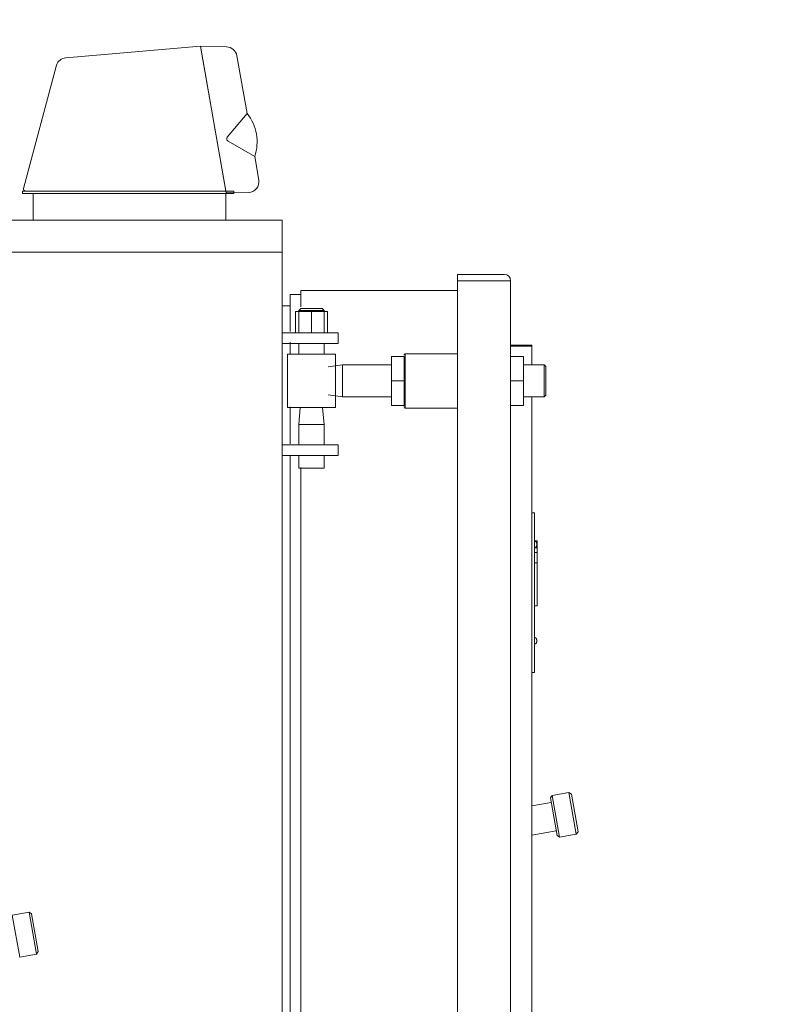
# Model space of a CAD drawing. Header units: metres. Extents: x -54598 to 1827199, y -329446 to -256744.
# Tile 169 of 256: x 121940 to 124756, y -302762 to -299064. Entities that reach past the tile are written whole.
import ezdxf

# ---------------------------------------------------------------- set-up
doc = ezdxf.new("R2010")
doc.units = ezdxf.units.M
doc.layers.add('M-EQPM', color=7, linetype='Continuous', lineweight=20)
doc.styles.add('ISO_1.0', font='isocpeur.ttf')

# ---------------------------------------------------------------- blocks, each defined once
blk = doc.blocks.new('PREXTHERM RSW 1890 - PREXTHERM RSW 1890-566327-Разрез 5')
at = {"layer": 'M-EQPM'}
for p, q in [((-7311.37, 1824.3), (-7437.91, 1813.34)), ((-7287.39, 1688.3), (-7311.37, 1824.3)), ((-7311.33, 1824.07), (-7287.08, 1686.51)), ((-7286.83, 1823.64), (-7311.33, 1824.07)), ((-7267.57, 1761.02), (-7277.15, 1815.38)), ((-7446.54, 1806.53), (-7477.61, 1690.56)), ((-7267.57, 1761.02), (-7286.14, 1738.87)), ((-7285.48, 1735.1), (-7260.45, 1720.65)), ((-7256.56, 1698.61), (-7260.45, 1720.65)), ((-7280.09, 1688.3), (-7478.59, 1688.3)), ((-7478.59, 1688.3), (-7478.59, 1685.8)), ((-7478.59, 1685.8), (-7280.09, 1685.8)), ((-7475.63, 1688.3), (-7287.39, 1688.3)), ((-7468.59, 1685.8), (-7468.59, 1660.8)), ((-7287.59, 1660.8), (-7287.59, 1685.8)), ((-7287.08, 1686.51), (-7266.23, 1686.87)), ((-7280.09, 1685.8), (-7280.09, 1688.3)), ((-7234.59, 1660.8), (-7783.33, 1660.8)), ((-7234.59, 1660.8), (-7234.59, 1660)), ((-7234.59, 1660), (-7234.59, 1631.59)), ((-7234.59, 1630.8), (-7778.04, 1630.8)), ((-7778.04, 1630.8), (-7234.59, 1630.8)), ((-7234.59, 1631.59), (-7234.59, 1630.8)), ((-7234.59, 1630.8), (-7234.59, 1630)), ((-7234.59, 1630), (-7234.59, 95.58)), ((-7070.09, 1604), (-7070.09, 1610)), ((-7070.09, 1610), (-7026.1, 1610)), ((-7020.09, 1604), (-7070.09, 1604)), ((-7070.09, 1604), (-7070.09, 221)), ((-7020.09, 221), (-7020.09, 1604)), ((-7217.09, 1591), (-7227.09, 1591)), ((-7227.09, 1556.36), (-7227.09, 1591)), ((-7070.09, 1595), (-7217.09, 1595)), ((-7217.09, 1579.53), (-7217.09, 1595)), ((-7227.09, 1580.5), (-7234.59, 1580.5)), ((-7222.09, 1575), (-7207.09, 1575)), ((-7222.09, 1575), (-7222.09, 1555)), ((-7217.09, 1578), (-7219.06, 1576.03)), ((-7219.06, 1576.03), (-7219.06, 1555)), ((-7219.06, 1576.03), (-7195.12, 1576.03)), ((-7217.09, 1578), (-7197.09, 1578)), ((-7207.09, 1575), (-7192.09, 1575)), ((-7207.09, 1575), (-7207.09, 1555)), ((-7195.12, 1576.03), (-7197.09, 1578)), ((-7195.12, 1555), (-7195.12, 1576.03)), ((-7192.09, 1575), (-7192.09, 1555)), ((-7234.59, 1555), (-7202.09, 1555)), ((-7202.09, 1555), (-7182.09, 1555)), ((-7182.09, 1545), (-7182.09, 1555)), ((-7202.09, 1545), (-7234.59, 1545)), ((-7227.09, 1535.03), (-7227.09, 1546.31)), ((-7219.06, 1545), (-7219.06, 1535)), ((-7182.09, 1545), (-7202.09, 1545)), ((-7195.12, 1535), (-7195.12, 1545)), ((-7229.59, 1535), (-7229.59, 1485)), ((-7229.59, 1535), (-7184.59, 1535)), ((-7184.59, 1485), (-7184.59, 1535)), ((-7119.13, 1535.5), (-7120.09, 1534.53)), ((-7070.09, 1535.5), (-7119.13, 1535.5)), ((-7119.13, 1484.5), (-7119.13, 1535.5)), ((-7020.09, 1543.5), (-7000.09, 1543.5)), ((-7000.09, 1542.7), (-7020.09, 1542.7)), ((-7000.09, 1543.5), (-7000.09, 1542.7)), ((-7000.09, 1542.7), (-7000.09, 1525)), ((-7132.09, 1510), (-7132.09, 1533)), ((-7132.09, 1533), (-7120.09, 1533)), ((-7120.09, 1534.02), (-7120.09, 1534.53)), ((-7120.09, 1533), (-7120.09, 1525.3)), ((-7120.09, 1515.63), (-7120.09, 1525.98)), ((-7020.09, 1533), (-7008.09, 1533)), ((-7008.09, 1533), (-7008.09, 1510)), ((-7177.84, 1525.03), (-7191.38, 1523.23)), ((-7132.09, 1525.03), (-7177.84, 1525.03)), ((-7177.84, 1525.03), (-7177.84, 1494.97)), ((-6988.59, 1525), (-7008.09, 1525)), ((-6987.09, 1523.5), (-6988.59, 1525)), ((-6988.59, 1495), (-6988.59, 1525)), ((-6987.09, 1523.5), (-6988.59, 1525)), ((-6987.09, 1523.5), (-6987.09, 1523.36)), ((-6987.09, 1496.5), (-6987.09, 1523.5)), ((-6987.09, 1523.36), (-6987.09, 1523.5)), ((-7132.09, 1487), (-7132.09, 1510)), ((-7132.09, 1510), (-7120.09, 1510)), ((-7120.09, 1515.59), (-7120.09, 1510)), ((-7120.09, 1510), (-7120.09, 1504.41)), ((-7020.09, 1510), (-7008.09, 1510)), ((-7008.09, 1510), (-7008.09, 1487)), ((-7120.09, 1494.02), (-7120.09, 1504.37)), ((-7191.38, 1496.77), (-7177.84, 1494.97)), ((-7177.84, 1494.97), (-7132.09, 1494.97)), ((-7120.09, 1494.7), (-7120.09, 1487)), ((-7008.09, 1495), (-6988.59, 1495)), ((-7000.09, 1495), (-7000.09, 330)), ((-6988.59, 1495), (-6987.09, 1496.5)), ((-6988.59, 1495), (-6987.09, 1496.5)), ((-7229.59, 1485), (-7184.59, 1485)), ((-7227.09, 1450.85), (-7227.09, 1485.61)), ((-7217.59, 1485), (-7218.99, 1469)), ((-7195.19, 1469), (-7196.59, 1485)), ((-7132.09, 1487), (-7120.09, 1487)), ((-7120.09, 1485.47), (-7120.09, 1485.98)), ((-7120.09, 1485.47), (-7119.13, 1484.5)), ((-7119.13, 1484.5), (-7070.09, 1484.5)), ((-7020.09, 1487), (-7008.09, 1487)), ((-7218.99, 1469), (-7218.99, 1450)), ((-7218.99, 1469), (-7195.19, 1469)), ((-7195.19, 1450), (-7195.19, 1469)), ((-7234.59, 1450), (-7202.09, 1450)), ((-7202.09, 1450), (-7182.09, 1450)), ((-7182.09, 1440), (-7182.09, 1450)), ((-7202.09, 1440), (-7234.59, 1440)), ((-7227.09, 358.71), (-7227.09, 1440.11)), ((-7218.99, 1440), (-7218.99, 1428)), ((-7182.09, 1440), (-7202.09, 1440)), ((-7195.19, 1428), (-7195.19, 1440)), ((-7218.99, 1428), (-7195.19, 1428)), ((-7217.09, 383.08), (-7217.09, 1428.8)), ((-6997.59, 1386.2), (-7000.09, 1386.2)), ((-6997.59, 1386.2), (-6997.59, 1365.53)), ((-6997.59, 1365.53), (-6997.59, 1356.45)), ((-6995.09, 1359.93), (-6997.59, 1359.93)), ((-6997.59, 1356.45), (-6997.59, 1265.94)), ((-6995.09, 1353.12), (-6997.59, 1353.12)), ((-6995.09, 1348.79), (-6997.59, 1348.79)), ((-6995.09, 1348.79), (-6997.59, 1348.79)), ((-6997.59, 1339.27), (-6995.09, 1339.27)), ((-6995.09, 1339.27), (-6995.09, 1298.7)), ((-6995.09, 1298.7), (-6997.59, 1298.7)), ((-6997.59, 1265.94), (-6997.59, 1256.86)), ((-6997.59, 1256.86), (-6997.59, 1236.2)), ((-7000.09, 1236.2), (-6997.59, 1236.2)), ((-6981.1, 1120.81), (-6982.72, 1118.49)), ((-6965.34, 1123.59), (-6981.1, 1120.81)), ((-6974.15, 1081.41), (-6981.1, 1120.81)), ((-6963.02, 1121.96), (-6965.34, 1123.59)), ((-6958.4, 1084.19), (-6965.34, 1123.59)), ((-6956.77, 1086.51), (-6963.02, 1121.96)), ((-6981.93, 1114.01), (-7000.09, 1110.81)), ((-6976.47, 1083.04), (-6982.72, 1118.49)), ((-7000.09, 1083.49), (-6977.26, 1087.52)), ((-6976.47, 1083.04), (-6974.15, 1081.41)), ((-6974.15, 1081.41), (-6958.4, 1084.19)), ((-6958.4, 1084.19), (-6956.77, 1086.51))]:
    blk.add_line(p, q, dxfattribs=at)
at = {"layer": 'M-EQPM', "flags": 128}
for points in [[(-6997.51, 1359.45), (-6997.43, 1359.45), (-6997.35, 1359.44), (-6997.27, 1359.43), (-6997.2, 1359.41), (-6997.12, 1359.4), (-6997.04, 1359.37), (-6996.96, 1359.35), (-6996.89, 1359.32), (-6996.81, 1359.29), (-6996.74, 1359.26), (-6996.67, 1359.23), (-6996.6, 1359.19), (-6996.53, 1359.15), (-6996.46, 1359.1), (-6996.4, 1359.06), (-6996.34, 1359.01), (-6996.27, 1358.96), (-6996.22, 1358.9), (-6996.16, 1358.85), (-6996.1, 1358.79), (-6996.05, 1358.73), (-6996, 1358.66), (-6995.95, 1358.6), (-6995.91, 1358.53), (-6995.87, 1358.46), (-6995.83, 1358.39), (-6995.79, 1358.32), (-6995.76, 1358.25), (-6995.73, 1358.18), (-6995.7, 1358.1), (-6995.68, 1358.03), (-6995.66, 1357.95), (-6995.64, 1357.87), (-6995.62, 1357.79), (-6995.61, 1357.71), (-6995.6, 1357.63), (-6995.6, 1357.55), (-6995.59, 1357.47), (-6995.59, 1357.45)], [(-6995.59, 1355.45), (-6995.59, 1355.37), (-6995.6, 1355.29), (-6995.61, 1355.21), (-6995.62, 1355.13), (-6995.63, 1355.05), (-6995.65, 1354.98), (-6995.67, 1354.9), (-6995.69, 1354.82), (-6995.72, 1354.75), (-6995.75, 1354.67), (-6995.78, 1354.6), (-6995.82, 1354.53), (-6995.86, 1354.46), (-6995.9, 1354.39), (-6995.94, 1354.32), (-6995.99, 1354.26), (-6996.04, 1354.19), (-6996.09, 1354.13), (-6996.14, 1354.07), (-6996.2, 1354.02), (-6996.26, 1353.96), (-6996.32, 1353.91), (-6996.38, 1353.86), (-6996.45, 1353.81), (-6996.51, 1353.77), (-6996.58, 1353.73), (-6996.65, 1353.69), (-6996.72, 1353.65), (-6996.79, 1353.62), (-6996.87, 1353.59), (-6996.94, 1353.56), (-6997.02, 1353.54), (-6997.1, 1353.51), (-6997.17, 1353.5), (-6997.25, 1353.48), (-6997.33, 1353.47), (-6997.41, 1353.46), (-6997.49, 1353.45), (-6997.57, 1353.45), (-6997.59, 1353.45)], [(-6995.59, 1355.45), (-6995.59, 1355.46), (-6995.59, 1355.46), (-6995.59, 1355.47), (-6995.59, 1355.47), (-6995.59, 1355.48), (-6995.59, 1355.49), (-6995.59, 1355.5), (-6995.59, 1355.52), (-6995.59, 1355.53), (-6995.59, 1355.55), (-6995.59, 1355.57), (-6995.59, 1355.58), (-6995.59, 1355.61), (-6995.59, 1355.63), (-6995.59, 1355.65), (-6995.59, 1355.67), (-6995.59, 1355.7), (-6995.59, 1355.73), (-6995.59, 1355.76), (-6995.59, 1355.78), (-6995.59, 1355.82), (-6995.59, 1355.85), (-6995.59, 1355.88), (-6995.59, 1355.91), (-6995.59, 1355.95), (-6995.59, 1355.98), (-6995.59, 1356.02), (-6995.59, 1356.05), (-6995.59, 1356.09), (-6995.59, 1356.13), (-6995.59, 1356.17), (-6995.59, 1356.2), (-6995.59, 1356.24), (-6995.59, 1356.28), (-6995.59, 1356.32), (-6995.59, 1356.36), (-6995.59, 1356.4), (-6995.59, 1356.44), (-6995.59, 1356.48), (-6995.59, 1356.52), (-6995.59, 1356.56), (-6995.59, 1356.6), (-6995.59, 1356.64), (-6995.59, 1356.68), (-6995.59, 1356.72), (-6995.59, 1356.76), (-6995.59, 1356.79), (-6995.59, 1356.83), (-6995.59, 1356.87), (-6995.59, 1356.9), (-6995.59, 1356.94), (-6995.59, 1356.97), (-6995.59, 1357.01), (-6995.59, 1357.04), (-6995.59, 1357.07), (-6995.59, 1357.1), (-6995.59, 1357.13), (-6995.59, 1357.16), (-6995.59, 1357.19), (-6995.59, 1357.22), (-6995.59, 1357.24), (-6995.59, 1357.27), (-6995.59, 1357.29), (-6995.59, 1357.31), (-6995.59, 1357.33), (-6995.59, 1357.35), (-6995.59, 1357.36), (-6995.59, 1357.38), (-6995.59, 1357.39), (-6995.59, 1357.41), (-6995.59, 1357.42), (-6995.59, 1357.43), (-6995.59, 1357.44), (-6995.59, 1357.44), (-6995.59, 1357.45), (-6995.59, 1357.45), (-6995.59, 1357.45)], [(-6995.59, 1357.45), (-6995.59, 1357.45), (-6995.59, 1357.45), (-6995.59, 1357.44), (-6995.59, 1357.43), (-6995.59, 1357.42), (-6995.59, 1357.41), (-6995.59, 1357.4), (-6995.59, 1357.39), (-6995.59, 1357.37), (-6995.59, 1357.36), (-6995.59, 1357.34), (-6995.59, 1357.32), (-6995.59, 1357.3), (-6995.59, 1357.28), (-6995.59, 1357.25), (-6995.59, 1357.23), (-6995.59, 1357.2), (-6995.59, 1357.18), (-6995.59, 1357.15), (-6995.59, 1357.12), (-6995.59, 1357.09), (-6995.59, 1357.06), (-6995.59, 1357.03), (-6995.59, 1356.99), (-6995.59, 1356.96), (-6995.59, 1356.92), (-6995.59, 1356.89), (-6995.59, 1356.85), (-6995.59, 1356.81), (-6995.59, 1356.78), (-6995.59, 1356.74), (-6995.59, 1356.7), (-6995.59, 1356.66), (-6995.59, 1356.62), (-6995.59, 1356.58), (-6995.59, 1356.54), (-6995.59, 1356.5), (-6995.59, 1356.46), (-6995.59, 1356.42), (-6995.59, 1356.38), (-6995.59, 1356.34), (-6995.59, 1356.3), (-6995.59, 1356.26), (-6995.59, 1356.23), (-6995.59, 1356.19), (-6995.59, 1356.15), (-6995.59, 1356.11), (-6995.59, 1356.07), (-6995.59, 1356.04), (-6995.59, 1356), (-6995.59, 1355.96), (-6995.59, 1355.93), (-6995.59, 1355.9), (-6995.59, 1355.86), (-6995.59, 1355.83), (-6995.59, 1355.8), (-6995.59, 1355.77), (-6995.59, 1355.74), (-6995.59, 1355.71), (-6995.59, 1355.69), (-6995.59, 1355.66), (-6995.59, 1355.64), (-6995.59, 1355.62), (-6995.59, 1355.6), (-6995.59, 1355.58), (-6995.59, 1355.56), (-6995.59, 1355.54), (-6995.59, 1355.52), (-6995.59, 1355.51), (-6995.59, 1355.5), (-6995.59, 1355.49), (-6995.59, 1355.48), (-6995.59, 1355.47), (-6995.59, 1355.46), (-6995.59, 1355.46), (-6995.59, 1355.45), (-6995.59, 1355.45)], [(-6997.59, 1268.94), (-6997.51, 1268.94), (-6997.43, 1268.93), (-6997.35, 1268.93), (-6997.27, 1268.91), (-6997.2, 1268.9), (-6997.12, 1268.88), (-6997.04, 1268.86), (-6996.96, 1268.84), (-6996.89, 1268.81), (-6996.81, 1268.78), (-6996.74, 1268.75), (-6996.67, 1268.71), (-6996.6, 1268.68), (-6996.53, 1268.63), (-6996.46, 1268.59), (-6996.4, 1268.54), (-6996.34, 1268.49), (-6996.27, 1268.44), (-6996.22, 1268.39), (-6996.16, 1268.33), (-6996.1, 1268.27), (-6996.05, 1268.21), (-6996, 1268.15), (-6995.95, 1268.09), (-6995.91, 1268.02), (-6995.87, 1267.95), (-6995.83, 1267.88), (-6995.79, 1267.81), (-6995.76, 1267.74), (-6995.73, 1267.66), (-6995.7, 1267.59), (-6995.68, 1267.51), (-6995.66, 1267.44), (-6995.64, 1267.36), (-6995.62, 1267.28), (-6995.61, 1267.2), (-6995.6, 1267.12), (-6995.6, 1267.04), (-6995.59, 1266.96), (-6995.59, 1266.94)], [(-6996, 1268.15), (-6995.95, 1268.09), (-6995.91, 1268.02), (-6995.87, 1267.95), (-6995.83, 1267.88), (-6995.79, 1267.81), (-6995.76, 1267.74), (-6995.73, 1267.66), (-6995.7, 1267.59), (-6995.68, 1267.51), (-6995.66, 1267.44), (-6995.64, 1267.36), (-6995.62, 1267.28), (-6995.61, 1267.2), (-6995.6, 1267.12), (-6995.6, 1267.04), (-6995.59, 1266.96), (-6995.59, 1266.94)], [(-6995.59, 1264.94), (-6995.59, 1264.94), (-6995.59, 1264.95), (-6995.59, 1264.95), (-6995.59, 1264.96), (-6995.59, 1264.97), (-6995.59, 1264.98), (-6995.59, 1264.99), (-6995.59, 1265), (-6995.59, 1265.02), (-6995.59, 1265.04), (-6995.59, 1265.05), (-6995.59, 1265.07), (-6995.59, 1265.09), (-6995.59, 1265.11), (-6995.59, 1265.14), (-6995.59, 1265.16), (-6995.59, 1265.19), (-6995.59, 1265.22), (-6995.59, 1265.24), (-6995.59, 1265.27), (-6995.59, 1265.3), (-6995.59, 1265.33), (-6995.59, 1265.37), (-6995.59, 1265.4), (-6995.59, 1265.43), (-6995.59, 1265.47), (-6995.59, 1265.5), (-6995.59, 1265.54), (-6995.59, 1265.58), (-6995.59, 1265.62), (-6995.59, 1265.65), (-6995.59, 1265.69), (-6995.59, 1265.73), (-6995.59, 1265.77), (-6995.59, 1265.81), (-6995.59, 1265.85), (-6995.59, 1265.89), (-6995.59, 1265.93), (-6995.59, 1265.97), (-6995.59, 1266.01), (-6995.59, 1266.05), (-6995.59, 1266.09), (-6995.59, 1266.13), (-6995.59, 1266.17), (-6995.59, 1266.21), (-6995.59, 1266.24), (-6995.59, 1266.28), (-6995.59, 1266.32), (-6995.59, 1266.36), (-6995.59, 1266.39), (-6995.59, 1266.43), (-6995.59, 1266.46), (-6995.59, 1266.5), (-6995.59, 1266.53), (-6995.59, 1266.56), (-6995.59, 1266.59), (-6995.59, 1266.62), (-6995.59, 1266.65), (-6995.59, 1266.68), (-6995.59, 1266.7), (-6995.59, 1266.73), (-6995.59, 1266.75), (-6995.59, 1266.78), (-6995.59, 1266.8), (-6995.59, 1266.82), (-6995.59, 1266.84), (-6995.59, 1266.85), (-6995.59, 1266.87), (-6995.59, 1266.88), (-6995.59, 1266.89), (-6995.59, 1266.91), (-6995.59, 1266.92), (-6995.59, 1266.92), (-6995.59, 1266.93), (-6995.59, 1266.93), (-6995.59, 1266.94), (-6995.59, 1266.94)], [(-6995.59, 1266.94), (-6995.59, 1266.94), (-6995.59, 1266.93), (-6995.59, 1266.93), (-6995.59, 1266.92), (-6995.59, 1266.91), (-6995.59, 1266.9), (-6995.59, 1266.89), (-6995.59, 1266.88), (-6995.59, 1266.86), (-6995.59, 1266.84), (-6995.59, 1266.83), (-6995.59, 1266.81), (-6995.59, 1266.79), (-6995.59, 1266.77), (-6995.59, 1266.74), (-6995.59, 1266.72), (-6995.59, 1266.69), (-6995.59, 1266.66), (-6995.59, 1266.64), (-6995.59, 1266.61), (-6995.59, 1266.58), (-6995.59, 1266.55), (-6995.59, 1266.51), (-6995.59, 1266.48), (-6995.59, 1266.45), (-6995.59, 1266.41), (-6995.59, 1266.38), (-6995.59, 1266.34), (-6995.59, 1266.3), (-6995.59, 1266.26), (-6995.59, 1266.23), (-6995.59, 1266.19), (-6995.59, 1266.15), (-6995.59, 1266.11), (-6995.59, 1266.07), (-6995.59, 1266.03), (-6995.59, 1265.99), (-6995.59, 1265.95), (-6995.59, 1265.91), (-6995.59, 1265.87), (-6995.59, 1265.83), (-6995.59, 1265.79), (-6995.59, 1265.75), (-6995.59, 1265.71), (-6995.59, 1265.67), (-6995.59, 1265.64), (-6995.59, 1265.6), (-6995.59, 1265.56), (-6995.59, 1265.52), (-6995.59, 1265.49), (-6995.59, 1265.45), (-6995.59, 1265.42), (-6995.59, 1265.38), (-6995.59, 1265.35), (-6995.59, 1265.32), (-6995.59, 1265.29), (-6995.59, 1265.26), (-6995.59, 1265.23), (-6995.59, 1265.2), (-6995.59, 1265.18), (-6995.59, 1265.15), (-6995.59, 1265.13), (-6995.59, 1265.1), (-6995.59, 1265.08), (-6995.59, 1265.06), (-6995.59, 1265.04), (-6995.59, 1265.03), (-6995.59, 1265.01), (-6995.59, 1265), (-6995.59, 1264.98), (-6995.59, 1264.97), (-6995.59, 1264.96), (-6995.59, 1264.96), (-6995.59, 1264.95), (-6995.59, 1264.94), (-6995.59, 1264.94), (-6995.59, 1264.94)], [(-6995.59, 1264.94), (-6995.59, 1264.94), (-6995.59, 1264.95), (-6995.59, 1264.95), (-6995.59, 1264.96), (-6995.59, 1264.97), (-6995.59, 1264.98), (-6995.59, 1264.99), (-6995.59, 1265), (-6995.59, 1265.02), (-6995.59, 1265.04), (-6995.59, 1265.05), (-6995.59, 1265.07), (-6995.59, 1265.09), (-6995.59, 1265.11), (-6995.59, 1265.14), (-6995.59, 1265.16), (-6995.59, 1265.19), (-6995.59, 1265.22), (-6995.59, 1265.24), (-6995.59, 1265.27), (-6995.59, 1265.3), (-6995.59, 1265.33), (-6995.59, 1265.37), (-6995.59, 1265.4), (-6995.59, 1265.43), (-6995.59, 1265.47), (-6995.59, 1265.5), (-6995.59, 1265.54), (-6995.59, 1265.58), (-6995.59, 1265.62), (-6995.59, 1265.65), (-6995.59, 1265.69), (-6995.59, 1265.73), (-6995.59, 1265.77), (-6995.59, 1265.81), (-6995.59, 1265.85), (-6995.59, 1265.89), (-6995.59, 1265.93), (-6995.59, 1265.97), (-6995.59, 1266.01), (-6995.59, 1266.05), (-6995.59, 1266.09), (-6995.59, 1266.13), (-6995.59, 1266.17), (-6995.59, 1266.21), (-6995.59, 1266.24), (-6995.59, 1266.28), (-6995.59, 1266.32), (-6995.59, 1266.36), (-6995.59, 1266.39), (-6995.59, 1266.43), (-6995.59, 1266.46), (-6995.59, 1266.5), (-6995.59, 1266.53), (-6995.59, 1266.56), (-6995.59, 1266.59), (-6995.59, 1266.62), (-6995.59, 1266.65), (-6995.59, 1266.68), (-6995.59, 1266.7), (-6995.59, 1266.73), (-6995.59, 1266.75), (-6995.59, 1266.78), (-6995.59, 1266.8), (-6995.59, 1266.82), (-6995.59, 1266.84), (-6995.59, 1266.85), (-6995.59, 1266.87), (-6995.59, 1266.88), (-6995.59, 1266.89), (-6995.59, 1266.91), (-6995.59, 1266.92), (-6995.59, 1266.92), (-6995.59, 1266.93), (-6995.59, 1266.93), (-6995.59, 1266.94), (-6995.59, 1266.94)], [(-6995.59, 1266.94), (-6995.59, 1266.94), (-6995.59, 1266.93), (-6995.59, 1266.93), (-6995.59, 1266.92), (-6995.59, 1266.91), (-6995.59, 1266.9), (-6995.59, 1266.89), (-6995.59, 1266.88), (-6995.59, 1266.86), (-6995.59, 1266.84), (-6995.59, 1266.83), (-6995.59, 1266.81), (-6995.59, 1266.79), (-6995.59, 1266.77), (-6995.59, 1266.74), (-6995.59, 1266.72), (-6995.59, 1266.69), (-6995.59, 1266.66), (-6995.59, 1266.64), (-6995.59, 1266.61), (-6995.59, 1266.58), (-6995.59, 1266.55), (-6995.59, 1266.51), (-6995.59, 1266.48), (-6995.59, 1266.45), (-6995.59, 1266.41), (-6995.59, 1266.38), (-6995.59, 1266.34), (-6995.59, 1266.3), (-6995.59, 1266.26), (-6995.59, 1266.23), (-6995.59, 1266.19), (-6995.59, 1266.15), (-6995.59, 1266.11), (-6995.59, 1266.07), (-6995.59, 1266.03), (-6995.59, 1265.99), (-6995.59, 1265.95), (-6995.59, 1265.91), (-6995.59, 1265.87), (-6995.59, 1265.83), (-6995.59, 1265.79), (-6995.59, 1265.75), (-6995.59, 1265.71), (-6995.59, 1265.67), (-6995.59, 1265.64), (-6995.59, 1265.6), (-6995.59, 1265.56), (-6995.59, 1265.52), (-6995.59, 1265.49), (-6995.59, 1265.45), (-6995.59, 1265.42), (-6995.59, 1265.38), (-6995.59, 1265.35), (-6995.59, 1265.32), (-6995.59, 1265.29), (-6995.59, 1265.26), (-6995.59, 1265.23), (-6995.59, 1265.2), (-6995.59, 1265.18), (-6995.59, 1265.15), (-6995.59, 1265.13), (-6995.59, 1265.1), (-6995.59, 1265.08), (-6995.59, 1265.06), (-6995.59, 1265.04), (-6995.59, 1265.03), (-6995.59, 1265.01), (-6995.59, 1265), (-6995.59, 1264.98), (-6995.59, 1264.97), (-6995.59, 1264.96), (-6995.59, 1264.96), (-6995.59, 1264.95), (-6995.59, 1264.94), (-6995.59, 1264.94), (-6995.59, 1264.94)], [(-6995.59, 1264.94), (-6995.59, 1264.86), (-6995.6, 1264.78), (-6995.61, 1264.7), (-6995.62, 1264.62), (-6995.63, 1264.54), (-6995.65, 1264.46), (-6995.67, 1264.39), (-6995.69, 1264.31), (-6995.72, 1264.24), (-6995.75, 1264.16), (-6995.78, 1264.09), (-6995.82, 1264.02), (-6995.86, 1263.95), (-6995.9, 1263.88), (-6995.94, 1263.81), (-6995.99, 1263.75), (-6996.04, 1263.68), (-6996.09, 1263.62), (-6996.14, 1263.56), (-6996.2, 1263.51), (-6996.26, 1263.45), (-6996.32, 1263.4), (-6996.38, 1263.35), (-6996.45, 1263.3), (-6996.51, 1263.26), (-6996.58, 1263.22), (-6996.65, 1263.18), (-6996.72, 1263.14), (-6996.79, 1263.11), (-6996.87, 1263.08), (-6996.94, 1263.05), (-6997.02, 1263.02), (-6997.1, 1263), (-6997.17, 1262.98), (-6997.25, 1262.97), (-6997.33, 1262.96), (-6997.41, 1262.95), (-6997.49, 1262.94), (-6997.57, 1262.94)], [(-6995.59, 1264.94), (-6995.59, 1264.86), (-6995.6, 1264.78), (-6995.61, 1264.7), (-6995.62, 1264.62), (-6995.63, 1264.54), (-6995.65, 1264.46), (-6995.67, 1264.39), (-6995.69, 1264.31), (-6995.72, 1264.24), (-6995.75, 1264.16), (-6995.78, 1264.09), (-6995.82, 1264.02), (-6995.86, 1263.95), (-6995.9, 1263.88), (-6995.94, 1263.81), (-6995.99, 1263.75), (-6996.04, 1263.68)]]:
    blk.add_lwpolyline(points, dxfattribs=at)
at = {"layer": 'M-EQPM'}
for centre, radius, start, end in [((-7287, 1813.64), 10, 10, 89), ((-7437.04, 1803.38), 10, 94.94867, 161.65271), ((-7300.67, 1734.37), 42.5, 341.16495, 38.83505), ((-7284.23, 1737.27), 2.5, 140, 240), ((-7284.23, 1737.27), 2.5, 154.31892, 239.96835), ((-7266.41, 1696.87), 10, 271, 10), ((-7475.63, 1690.3), 2, 172.53397, 270), ((-7026.1, 1604), 6, 0, 90)]:
    blk.add_arc(centre, radius, start, end, dxfattribs=at)
for points, knots in [([(-6995.09, 1359.38), (-6995.09, 1359.42), (-6995.09, 1359.49), (-6995.09, 1359.57), (-6995.09, 1359.66), (-6995.09, 1359.78), (-6995.09, 1359.84), (-6995.09, 1359.88), (-6995.09, 1359.93), (-6995.09, 1359.93), (-6995.09, 1359.93)], [-0.09042751, -0.09042751, -0.09042751, -0.09042751, -0.0880244, -0.0856763, -0.08284605, -0.07970486, -0.07664685, -0.07309069, -0.06886723, -0.06641544, -0.06641544, -0.06641544, -0.06641544]), ([(-6995.09, 1359.93), (-6995.09, 1359.93), (-6995.09, 1359.92), (-6995.09, 1359.84), (-6995.09, 1359.69), (-6995.09, 1359.47), (-6995.09, 1359.25), (-6995.09, 1358.88), (-6995.09, 1358.53), (-6995.09, 1358.05), (-6995.09, 1357.51), (-6995.09, 1356.78), (-6995.09, 1355.87), (-6995.09, 1354.96), (-6995.09, 1353.79), (-6995.09, 1353.12)], [-0.06496908, -0.06496908, -0.06496908, -0.06496908, -0.06128959, -0.05723629, -0.05203353, -0.04695471, -0.04207138, -0.03748312, -0.03261233, -0.02793186, -0.02272499, -0.01712129, -0.01123839, -0.00516987, 0, 0, 0, 0]), ([(-6995.09, 1348.79), (-6995.09, 1348.79), (-6995.09, 1348.58), (-6995.09, 1348.41), (-6995.09, 1348.14), (-6995.09, 1347.62), (-6995.09, 1346.74), (-6995.09, 1345.96), (-6995.09, 1344.99), (-6995.09, 1343.99), (-6995.09, 1342.82), (-6995.09, 1341.75), (-6995.09, 1340.68), (-6995.09, 1339.27)], [-0.04285567, -0.04285567, -0.04285567, -0.04285567, -0.03858923, -0.03526695, -0.03147232, -0.02713131, -0.02267634, -0.01866422, -0.01504163, -0.01130801, -0.00758975, -0.00391156, 0, 0, 0, 0])]:
    blk.add_open_spline(points, degree=3, knots=knots, dxfattribs=at)
blk.add_open_spline([(-6995.09, 1353.12), (-6995.09, 1350.49), (-6995.09, 1349.18), (-6995.09, 1347.9)], degree=3, dxfattribs=at)
blk = doc.blocks.new('PREXTHERM RSW 1250 - PREXTHERM RSW 1250-733596-Разрез 5')
at = {"layer": 'M-EQPM'}
for p, q in [((-7472.33, 1011.09), (-7488.08, 1008.31)), ((-7481.14, 968.91), (-7488.08, 1008.31)), ((-7470.01, 1009.46), (-7472.33, 1011.09)), ((-7465.38, 971.69), (-7472.33, 1011.09)), ((-7463.76, 974.01), (-7470.01, 1009.46)), ((-7481.14, 968.91), (-7465.38, 971.69)), ((-7465.38, 971.69), (-7463.76, 974.01))]:
    blk.add_line(p, q, dxfattribs=at)
blk = doc.blocks.new('safdds')
at = {"layer": 'M-EQPM'}
for name in ['PREXTHERM RSW 1890 - PREXTHERM RSW 1890-566327-Разрез 5', 'PREXTHERM RSW 1250 - PREXTHERM RSW 1250-733596-Разрез 5']:
    blk.add_blockref(name, (314207.77, 97786.92), dxfattribs=at)

msp = doc.modelspace()

# ---------------------------------------------------------------- block references
at = {"color": 5, "lineweight": 30, "xscale": 4, "yscale": 4, "zscale": 4}
msp.add_blockref('safdds', (-1104966.5, -697608.3), dxfattribs=at)

# ---------------------------------------------------------------- texts
at = {"insert": (-31447.3, -294346.1), "char_height": 296.352, "width": 15926.819, "attachment_point": 1, "style": 'ISO_1.0'}
msp.add_mtext('\\pi6266.79412;ОБЩИЕ УКАЗАНИЯ.\\P\\pi7963.40932;\\P\\pi0; Данный   рабочий  проект выполнен согласно   задания   на  проектирование.\\PКотельная блочная  {\\C7;1100Гн} предназначена для снабжения теплом .\\P Расчетная температура наружного воздуха tнар.= -14°С.\\P Котельная блочная транспортабельная автоматизированная  {\\C7;1100Гн} производительностью 1.200 МВт смонтирована на прочной раме и поставляется в 100% заводской готовности.\\P Теплоснабжение осуществляется по открытой схеме по температурному графику 90-70°С (2-х трубная система).\\P Котельная комплектуется 2 водогрейными  автоматизированными  котлами  {\\fISOCPEUR|b0|i0|c238|p34;1} котел {\\C0;КВа-0,58\\C7;Гн}.  Котел  оборудован газовыми  горелками.\\PРасход газа на {\\fISOCPEUR|b0|i0|c238|p34;1} котел  {\\C0;КВа-0,46\\C7;Гн}.        -56.8 м3/ч.\\P Внутри блочной котельной располагаются водоподготовительная система, сетевые циркуляционные насосы,  а также электрооборудование, КИП и А (щиты управления, входные распределительные устройства, пульты управления и другое вспомогательное оборудование.\\P Дымовые трубы  поставляются  заводом-изготовителем.\\P Котельная  II  степени  огнестойкости.', dxfattribs=at)

doc.saveas('drawing.dxf')
